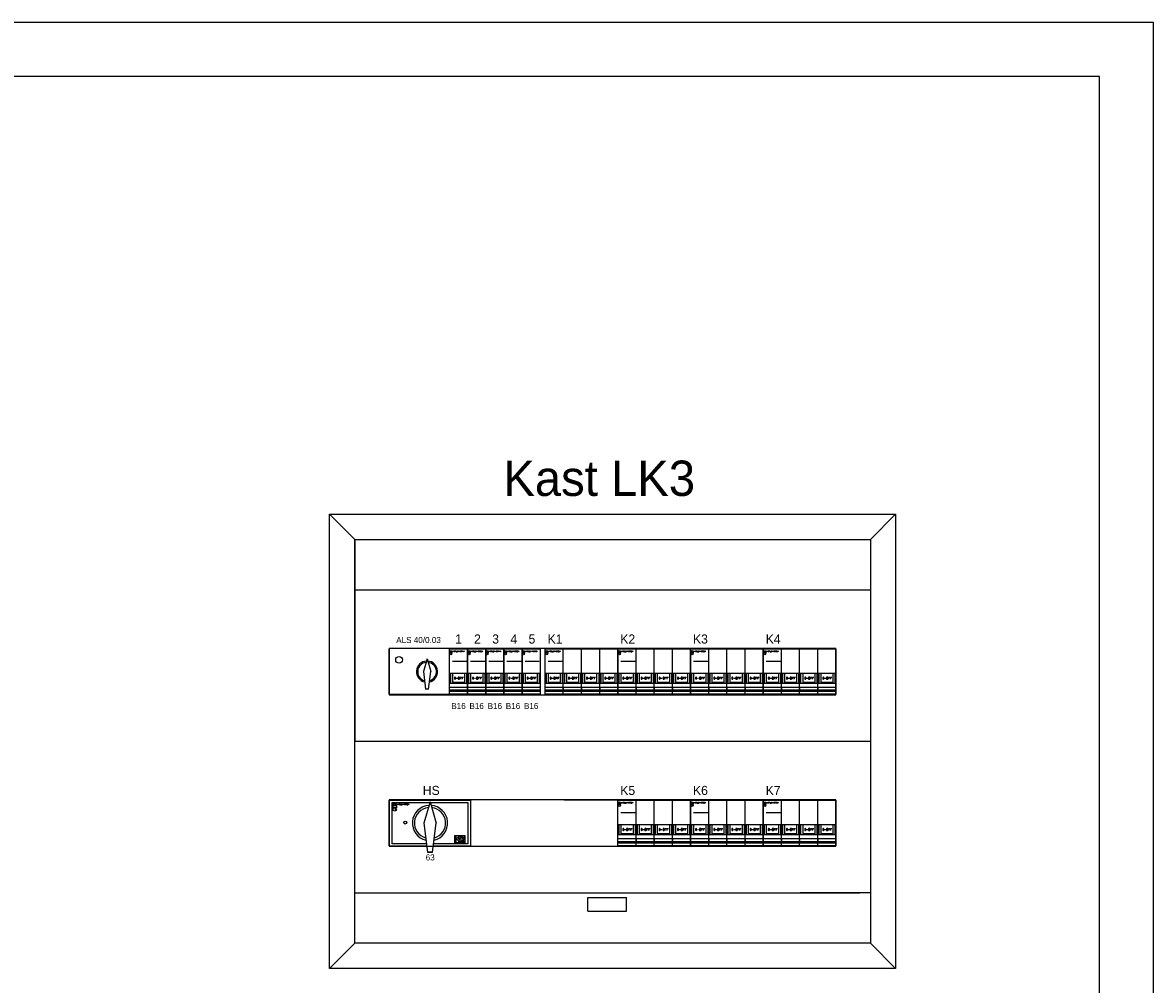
# Model space of a CAD drawing. Extents: x 0 to 85662, y 0 to 29700.
# Tile 22 of 44: x 21005 to 42000, y 11837 to 29700. Entities that reach past the tile are written whole.
import ezdxf
from ezdxf.enums import TextEntityAlignment as Align

# ---------------------------------------------------------------- set-up
doc = ezdxf.new("R2010")
doc.units = 0
doc.header["$LTSCALE"] = 100
for name, color, linetype in [('00kad025', 2, 'Continuous'), ('00kad070', 5, 'Continuous'), ('BL$2----', 7, 'Continuous'), ('BL$4----', 7, 'Continuous'), ('EL6-----', 7, 'Continuous'), ('WERKVLOER', 7, 'Continuous')]:
    doc.layers.add(name, color=color, linetype=linetype)
doc.styles.add('BURO-018', font='BUROFONT.shx', dxfattribs={"height": 180})
doc.styles.add('BURO-070', font='BUROFONT.shx', dxfattribs={"height": 700})

# ---------------------------------------------------------------- blocks, each defined once
blk = doc.blocks.new('A3-HOR')
at = {"layer": '00kad025', "linetype": 'Continuous'}
for p, q in [((420, 297), (0, 297)), ((420, 0), (420, 297))]:
    blk.add_line(p, q, dxfattribs=at)
at = {"layer": '00kad070', "linetype": 'Continuous'}
for p, q in [((410, 287), (10, 287)), ((410, 10), (410, 287))]:
    blk.add_line(p, q, dxfattribs=at)
blk = doc.blocks.new('MER22')
at = {"color": 0}
for p, q in [((-18, 0), (0, 0)), ((-18, -45), (-18, 0)), ((0, 0), (0, -45)), ((-17.5, -2), (-16.5, -3)), ((-16.5, -3), (-15.5, -2)), ((-16.5, -5), (-15.5, -5)), ((-14.2, -3), (-14.2, -2)), ((-14.2, -2), (-13.9, -2.7)), ((-13.9, -2.7), (-13.5, -2)), ((-13.5, -2), (-13.5, -3)), ((-13.5, -3), (-13.5, -3)), ((-13.2, -3), (-13.2, -2)), ((-13.2, -2), (-12.5, -2)), ((-13.2, -2.5), (-12.9, -2.5)), ((-12.5, -3), (-13.2, -3)), ((-12.9, -2.5), (-12.9, -2.5)), ((-12.5, -2), (-12.5, -2)), ((-12.2, -3), (-12.2, -2)), ((-12.2, -2), (-11.7, -2)), ((-11.7, -2.5), (-12.2, -2.5)), ((-12.2, -2.5), (-12.2, -2.5)), ((-12, -2.5), (-11.5, -3)), ((-11.7, -2), (-11.5, -2.2)), ((-11.5, -2.3), (-11.7, -2.5)), ((-11.5, -2.2), (-11.5, -2.3)), ((-11.5, -3), (-11.5, -3)), ((-11.2, -2), (-11.2, -3)), ((-11.2, -3), (-10.5, -3)), ((-10.5, -3), (-10.5, -3)), ((-10.2, -2), (-9.9, -2)), ((-10.2, -3), (-9.9, -3)), ((-10, -3), (-10, -2)), ((-10, -2), (-10, -2)), ((-9.9, -2), (-9.9, -2)), ((-9.9, -3), (-9.9, -3)), ((-9.5, -3), (-9.5, -2)), ((-9.5, -2), (-8.9, -3)), ((-8.9, -3), (-8.9, -2)), ((-8.9, -2), (-8.9, -2)), ((-7.5, -2.2), (-7.4, -2)), ((-7.5, -2.8), (-7.5, -2.2)), ((-7.4, -3), (-7.5, -2.8)), ((-7.4, -2), (-6.9, -2)), ((-6.9, -3), (-7.4, -3)), ((-7, -2.5), (-6.9, -2.5)), ((-6.9, -2), (-6.9, -2)), ((-6.9, -2.5), (-6.9, -3)), ((-6.5, -2), (-5.9, -2)), ((-6.5, -3), (-6.5, -2)), ((-6.5, -2.5), (-6.2, -2.5)), ((-5.9, -3), (-6.5, -3)), ((-6.2, -2.5), (-6.2, -2.5)), ((-5.9, -2), (-5.9, -2)), ((-5.5, -3), (-5.5, -2)), ((-5.5, -2), (-5, -2)), ((-5, -2.5), (-5.5, -2.5)), ((-5.5, -2.5), (-5.5, -2.5)), ((-5.4, -2.5), (-4.9, -3)), ((-5, -2), (-4.9, -2.2)), ((-4.9, -2.3), (-5, -2.5)), ((-4.9, -2.2), (-4.9, -2.3)), ((-4.9, -3), (-4.9, -3)), ((-4.5, -2), (-4.2, -2)), ((-4.5, -3), (-4.2, -3)), ((-4.4, -3), (-4.4, -2)), ((-4.4, -2), (-4.4, -2)), ((-4.2, -2), (-4.2, -2)), ((-4.2, -3), (-4.2, -3)), ((-3.9, -3), (-3.9, -2)), ((-3.9, -2), (-3.2, -3)), ((-3.2, -3), (-3.2, -2)), ((-3.2, -2), (-3.2, -2)), ((-15, -12), (-1, -12)), ((-18, -24), (0, -24)), ((-17, -24), (-17, -34)), ((-15, -24), (-15, -34)), ((-15, -33), (-3, -33)), ((-12.6, -28), (-13, -28.3)), ((-13, -28.3), (-13, -29.7)), ((-13, -29.7), (-12.6, -30)), ((-12.6, -30), (-12.7, -30)), ((-12.3, -28), (-12.6, -28)), ((-12.6, -30), (-12.3, -30)), ((-12, -28.3), (-12.3, -28)), ((-12.3, -30), (-12, -29.7)), ((-12, -29.7), (-12, -28.3)), ((-11.3, -29), (-10, -29)), ((-10, -29), (-10, -29)), ((-8, -28), (-9.3, -28)), ((-9.3, -28), (-9.3, -30)), ((-9.3, -30), (-8, -30)), ((-9.3, -30), (-9.3, -30)), ((-8, -30), (-8, -28)), ((-7.3, -30), (-7.3, -28)), ((-7.3, -28), (-6, -28)), ((-7.3, -29), (-6.7, -29)), ((-6.7, -29), (-6.7, -29)), ((-6, -28), (-6, -28)), ((-5.3, -30), (-5.3, -28)), ((-5.3, -28), (-4, -28)), ((-5.3, -29), (-4.7, -29)), ((-4.7, -29), (-4.7, -29)), ((-4, -28), (-4, -28)), ((-3, -24), (-3, -34)), ((-1, -24), (-1, -34)), ((-18, -34), (0, -34)), ((-18, -38), (0, -38)), ((0, -41), (-18, -41)), ((-18, -42), (0, -42)), ((0, -38), (0, -37)), ((0, -38), (0, -41)), ((0, -45), (-18, -45))]:
    blk.add_line(p, q, dxfattribs=at)
blk.add_lwpolyline([(-17.5, -4), (-17.5, -2), (-15.5, -2), (-15.5, -4)], close=True, dxfattribs=at)
blk.add_circle((-16.5, -5), 1, dxfattribs=at)
blk = doc.blocks.new('MER25')
at = {"color": 0}
for p, q in [((-72, 0), (-54, 0)), ((-72, -45), (-72, 0)), ((-54, 0), (-36, 0)), ((-54, -45), (-54, 0)), ((-36, 0), (-18, 0)), ((-36, -45), (-36, 0)), ((-18, 0), (0, 0)), ((-18, -45), (-18, 0)), ((0, 0), (0, -45)), ((-71.5, -2), (-70.5, -3)), ((-70.5, -3), (-69.5, -2)), ((-70.5, -5), (-69.5, -5)), ((-68.2, -3), (-68.2, -2)), ((-68.2, -2), (-67.9, -2.7)), ((-67.9, -2.7), (-67.5, -2)), ((-67.5, -2), (-67.5, -3)), ((-67.5, -3), (-67.5, -3)), ((-67.2, -3), (-67.2, -2)), ((-67.2, -2), (-66.5, -2)), ((-67.2, -2.5), (-66.9, -2.5)), ((-66.5, -3), (-67.2, -3)), ((-66.9, -2.5), (-66.9, -2.5)), ((-66.5, -2), (-66.5, -2)), ((-66.2, -3), (-66.2, -2)), ((-66.2, -2), (-65.7, -2)), ((-65.7, -2.5), (-66.2, -2.5)), ((-66.2, -2.5), (-66.2, -2.5)), ((-66, -2.5), (-65.5, -3)), ((-65.7, -2), (-65.5, -2.2)), ((-65.5, -2.3), (-65.7, -2.5)), ((-65.5, -2.2), (-65.5, -2.3)), ((-65.5, -3), (-65.5, -3)), ((-65.2, -2), (-65.2, -3)), ((-65.2, -3), (-64.5, -3)), ((-64.5, -3), (-64.5, -3)), ((-64.2, -2), (-63.9, -2)), ((-64.2, -3), (-63.9, -3)), ((-64, -3), (-64, -2)), ((-64, -2), (-64, -2)), ((-63.9, -2), (-63.9, -2)), ((-63.9, -3), (-63.9, -3)), ((-63.5, -3), (-63.5, -2)), ((-63.5, -2), (-62.9, -3)), ((-62.9, -3), (-62.9, -2)), ((-62.9, -2), (-62.9, -2)), ((-61.5, -2.2), (-61.4, -2)), ((-61.5, -2.8), (-61.5, -2.2)), ((-61.4, -3), (-61.5, -2.8)), ((-61.4, -2), (-60.9, -2)), ((-60.9, -3), (-61.4, -3)), ((-61, -2.5), (-60.9, -2.5)), ((-60.9, -2), (-60.9, -2)), ((-60.9, -2.5), (-60.9, -3)), ((-60.5, -2), (-59.9, -2)), ((-60.5, -3), (-60.5, -2)), ((-60.5, -2.5), (-60.2, -2.5)), ((-59.9, -3), (-60.5, -3)), ((-60.2, -2.5), (-60.2, -2.5)), ((-59.9, -2), (-59.9, -2)), ((-59.5, -3), (-59.5, -2)), ((-59.5, -2), (-59, -2)), ((-59, -2.5), (-59.5, -2.5)), ((-59.5, -2.5), (-59.5, -2.5)), ((-59.4, -2.5), (-58.9, -3)), ((-59, -2), (-58.9, -2.2)), ((-58.9, -2.3), (-59, -2.5)), ((-58.9, -2.2), (-58.9, -2.3)), ((-58.9, -3), (-58.9, -3)), ((-58.5, -2), (-58.2, -2)), ((-58.5, -3), (-58.2, -3)), ((-58.4, -3), (-58.4, -2)), ((-58.4, -2), (-58.4, -2)), ((-58.2, -2), (-58.2, -2)), ((-58.2, -3), (-58.2, -3)), ((-57.9, -3), (-57.9, -2)), ((-57.9, -2), (-57.2, -3)), ((-57.2, -3), (-57.2, -2)), ((-57.2, -2), (-57.2, -2)), ((-69, -12), (-55, -12)), ((-72, -24), (-54, -24)), ((-71, -24), (-71, -34)), ((-69, -24), (-69, -34)), ((-69, -33), (-57, -33)), ((-66.6, -28), (-67, -28.3)), ((-67, -28.3), (-67, -29.7)), ((-67, -29.7), (-66.6, -30)), ((-66.3, -28), (-66.6, -28)), ((-66.6, -30), (-66.3, -30)), ((-66.6, -30), (-66.6, -30)), ((-66, -28.3), (-66.3, -28)), ((-66.3, -30), (-66, -29.7)), ((-66, -29.7), (-66, -28.3)), ((-65.3, -29), (-64, -29)), ((-64, -29), (-64, -29)), ((-62, -28), (-63.3, -28)), ((-63.3, -28), (-63.3, -30)), ((-63.3, -30), (-62, -30)), ((-63.3, -30), (-63.3, -30)), ((-62, -30), (-62, -28)), ((-61.3, -30), (-61.3, -28)), ((-61.3, -28), (-60, -28)), ((-61.3, -29), (-60.6, -29)), ((-60.6, -29), (-60.6, -29)), ((-60, -28), (-60, -28)), ((-59.3, -30), (-59.3, -28)), ((-59.3, -28), (-58, -28)), ((-59.3, -29), (-58.6, -29)), ((-58.6, -29), (-58.6, -29)), ((-58, -28), (-58, -28)), ((-57, -24), (-57, -34)), ((-55, -24), (-55, -34)), ((-54, -24), (-36, -24)), ((-53, -24), (-53, -34)), ((-51, -24), (-51, -34)), ((-51, -33), (-39, -33)), ((-48.6, -28), (-49, -28.3)), ((-49, -28.3), (-49, -29.7)), ((-49, -29.7), (-48.6, -30)), ((-48.3, -28), (-48.6, -28)), ((-48.6, -30), (-48.3, -30)), ((-48.6, -30), (-48.6, -30)), ((-48, -28.3), (-48.3, -28)), ((-48.3, -30), (-48, -29.7)), ((-48, -29.7), (-48, -28.3)), ((-47.3, -29), (-46, -29)), ((-46, -29), (-46, -29)), ((-44, -28), (-45.3, -28)), ((-45.3, -28), (-45.3, -30)), ((-45.3, -30), (-44, -30)), ((-45.3, -30), (-45.3, -30)), ((-44, -30), (-44, -28)), ((-43.3, -30), (-43.3, -28)), ((-43.3, -28), (-42, -28)), ((-43.3, -29), (-42.6, -29)), ((-42.6, -29), (-42.6, -29)), ((-42, -28), (-42, -28)), ((-41.3, -30), (-41.3, -28)), ((-41.3, -28), (-40, -28)), ((-41.3, -29), (-40.6, -29)), ((-40.6, -29), (-40.7, -29)), ((-40, -28), (-40, -28)), ((-39, -24), (-39, -34)), ((-37, -24), (-37, -34)), ((-36, -24), (-18, -24)), ((-35, -24), (-35, -34)), ((-33, -24), (-33, -34)), ((-33, -33), (-21, -33)), ((-30.7, -28), (-31, -28.3)), ((-31, -28.3), (-31, -29.7)), ((-31, -29.7), (-30.7, -30)), ((-30.3, -28), (-30.7, -28)), ((-30.7, -30), (-30.3, -30)), ((-30.7, -30), (-30.7, -30)), ((-30, -28.3), (-30.3, -28)), ((-30.3, -30), (-30, -29.7)), ((-30, -29.7), (-30, -28.3)), ((-29.3, -29), (-28, -29)), ((-28, -29), (-28, -29)), ((-26, -28), (-27.3, -28)), ((-27.3, -28), (-27.3, -30)), ((-27.3, -30), (-26, -30)), ((-27.3, -30), (-27.3, -30)), ((-26, -30), (-26, -28)), ((-25.3, -30), (-25.3, -28)), ((-25.3, -28), (-24, -28)), ((-25.3, -29), (-24.7, -29)), ((-24.7, -29), (-24.7, -29)), ((-24, -28), (-24, -28)), ((-23.3, -30), (-23.3, -28)), ((-23.3, -28), (-22, -28)), ((-23.3, -29), (-22.7, -29)), ((-22.7, -29), (-22.7, -29)), ((-22, -28), (-22, -28)), ((-21, -24), (-21, -34)), ((-19, -24), (-19, -34)), ((-18, -24), (0, -24)), ((-17, -24), (-17, -34)), ((-15, -24), (-15, -34)), ((-15, -33), (-3, -33)), ((-12.7, -28), (-13, -28.3)), ((-13, -28.3), (-13, -29.7)), ((-13, -29.7), (-12.7, -30)), ((-12.3, -28), (-12.7, -28)), ((-12.7, -30), (-12.3, -30)), ((-12.7, -30), (-12.7, -30)), ((-12, -28.3), (-12.3, -28)), ((-12.3, -30), (-12, -29.7)), ((-12, -29.7), (-12, -28.3)), ((-11.3, -29), (-10, -29)), ((-10, -29), (-10, -29)), ((-8, -28), (-9.3, -28)), ((-9.3, -28), (-9.3, -30)), ((-9.3, -30), (-8, -30)), ((-9.3, -30), (-9.3, -30)), ((-8, -30), (-8, -28)), ((-7.3, -30), (-7.3, -28)), ((-7.3, -28), (-6, -28)), ((-7.3, -29), (-6.7, -29)), ((-6.7, -29), (-6.7, -29)), ((-6, -28), (-6, -28)), ((-5.3, -30), (-5.3, -28)), ((-5.3, -28), (-4, -28)), ((-5.3, -29), (-4.7, -29)), ((-4.7, -29), (-4.7, -29)), ((-4, -28), (-4, -28)), ((-3, -24), (-3, -34)), ((-1, -24), (-1, -34)), ((-72, -34), (-54, -34)), ((-72, -38), (-54, -38)), ((-54, -41), (-72, -41)), ((-72, -42), (-54, -42)), ((-54, -34), (-36, -34)), ((-54, -38), (-54, -37)), ((-54, -38), (-54, -41)), ((-54, -38), (-36, -38)), ((-36, -41), (-54, -41)), ((-54, -42), (-36, -42)), ((-36, -34), (-18, -34)), ((-36, -38), (-36, -37)), ((-36, -38), (-36, -41)), ((-36, -38), (-18, -38)), ((-18, -41), (-36, -41)), ((-36, -42), (-18, -42)), ((-18, -34), (0, -34)), ((-18, -38), (-18, -37)), ((-18, -38), (-18, -41)), ((-18, -38), (0, -38)), ((0, -41), (-18, -41)), ((-18, -42), (0, -42)), ((0, -38), (0, -37)), ((0, -38), (0, -41)), ((-54, -45), (-72, -45)), ((-36, -45), (-54, -45)), ((-18, -45), (-36, -45)), ((0, -45), (-18, -45))]:
    blk.add_line(p, q, dxfattribs=at)
blk.add_lwpolyline([(-71.5, -4), (-71.5, -2), (-69.5, -2), (-69.5, -4)], close=True, dxfattribs=at)
blk.add_circle((-70.5, -5), 1, dxfattribs=at)

msp = doc.modelspace()

# ---------------------------------------------------------------- linework, layer by layer
at = {"color": 1}
for p, q in [((27809, 17224), (27809, 18068)), ((28929, 17224), (28929, 18068)), ((30279, 17224), (30279, 18068)), ((28514, 17882), (28446, 17645)), ((28514, 17882), (28583, 17645)), ((28446, 17645), (28486, 17320)), ((28542, 17320), (28583, 17645)), ((27809, 17224), (28929, 17224)), ((27809, 15256), (29328, 15256)), ((27809, 15256), (27809, 14412)), ((27809, 14412), (27809, 15256)), ((27913, 15146), (27885, 15190)), ((27945, 15190), (27913, 15146)), ((27970, 15171), (27970, 15190)), ((27970, 15190), (27976, 15177)), ((27976, 15177), (27982, 15190)), ((27982, 15190), (27982, 15171)), ((27982, 15171), (27982, 15171)), ((27988, 15171), (27988, 15190)), ((27988, 15190), (28001, 15190)), ((27988, 15180), (27995, 15180)), ((28001, 15171), (27988, 15171)), ((27995, 15180), (27995, 15180)), ((28001, 15190), (28001, 15190)), ((28007, 15171), (28007, 15190)), ((28007, 15190), (28016, 15190)), ((28016, 15180), (28007, 15180)), ((28007, 15180), (28007, 15180)), ((28010, 15180), (28020, 15171)), ((28016, 15190), (28020, 15187)), ((28020, 15183), (28016, 15180)), ((28020, 15187), (28020, 15183)), ((28020, 15171), (28020, 15171)), ((28026, 15190), (28026, 15171)), ((28026, 15171), (28038, 15171)), ((28038, 15171), (28038, 15171)), ((28045, 15190), (28051, 15190)), ((28045, 15171), (28051, 15171)), ((28048, 15171), (28048, 15190)), ((28048, 15190), (28048, 15190)), ((28051, 15190), (28051, 15190)), ((28051, 15171), (28051, 15171)), ((28057, 15171), (28057, 15190)), ((28057, 15190), (28069, 15171)), ((28069, 15171), (28069, 15190)), ((28069, 15190), (28069, 15190)), ((28094, 15187), (28098, 15190)), ((28094, 15174), (28094, 15187)), ((28098, 15171), (28094, 15174)), ((28098, 15190), (28107, 15190)), ((28107, 15171), (28098, 15171)), ((28104, 15180), (28107, 15180)), ((28107, 15190), (28107, 15190)), ((28107, 15180), (28107, 15171)), ((28113, 15190), (28126, 15190)), ((28113, 15171), (28113, 15190)), ((28113, 15180), (28119, 15180)), ((28126, 15171), (28113, 15171)), ((28119, 15180), (28119, 15180)), ((28126, 15190), (28126, 15190)), ((28132, 15171), (28132, 15190)), ((28132, 15190), (28141, 15190)), ((28141, 15180), (28132, 15180)), ((28132, 15180), (28132, 15180)), ((28135, 15180), (28144, 15171)), ((28141, 15190), (28144, 15187)), ((28144, 15183), (28141, 15180)), ((28144, 15187), (28144, 15183)), ((28144, 15171), (28144, 15171)), ((28151, 15190), (28157, 15190)), ((28151, 15171), (28157, 15171)), ((28154, 15171), (28154, 15190)), ((28154, 15190), (28154, 15190)), ((28157, 15190), (28157, 15190)), ((28157, 15171), (28157, 15171)), ((28163, 15171), (28163, 15190)), ((28163, 15190), (28176, 15171)), ((28176, 15171), (28176, 15190)), ((28176, 15190), (28176, 15190)), ((28569, 15229), (28455, 14834)), ((28569, 15229), (28683, 14834)), ((29328, 14412), (29328, 15256)), ((31062, 15265), (32182, 15265)), ((27945, 15086), (27913, 15086)), ((28455, 14834), (28522, 14292)), ((28616, 14292), (28683, 14834)), ((29046, 14594), (29046, 14487)), ((29046, 14540), (29064, 14540)), ((29046, 14487), (29046, 14487)), ((29064, 14540), (29117, 14594)), ((29064, 14540), (29117, 14487)), ((29102, 14543), (29102, 14582)), ((29102, 14582), (29128, 14582)), ((29102, 14562), (29115, 14562)), ((29128, 14543), (29102, 14543)), ((29102, 14487), (29102, 14525)), ((29102, 14525), (29128, 14525)), ((29102, 14506), (29115, 14506)), ((29128, 14487), (29102, 14487)), ((29115, 14562), (29115, 14562)), ((29115, 14506), (29115, 14506)), ((29117, 14594), (29117, 14594)), ((29117, 14487), (29117, 14487)), ((29128, 14582), (29128, 14582)), ((29128, 14525), (29128, 14525)), ((29141, 14543), (29141, 14582)), ((29141, 14582), (29153, 14556)), ((29141, 14525), (29141, 14493)), ((29141, 14493), (29147, 14487)), ((29147, 14487), (29160, 14487)), ((29153, 14556), (29166, 14582)), ((29160, 14487), (29166, 14493)), ((29166, 14582), (29166, 14543)), ((29166, 14543), (29166, 14543)), ((29166, 14493), (29166, 14525)), ((29166, 14525), (29166, 14525)), ((29179, 14556), (29192, 14582)), ((29179, 14543), (29179, 14556)), ((29179, 14556), (29205, 14556)), ((29179, 14487), (29179, 14525)), ((29179, 14525), (29198, 14525)), ((29198, 14506), (29179, 14506)), ((29179, 14506), (29179, 14506)), ((29186, 14506), (29205, 14487)), ((29192, 14582), (29205, 14556)), ((29198, 14525), (29205, 14519)), ((29205, 14513), (29198, 14506)), ((29205, 14556), (29205, 14543)), ((29205, 14556), (29205, 14556)), ((29205, 14543), (29205, 14543)), ((29205, 14519), (29205, 14513)), ((29205, 14487), (29205, 14487)), ((27809, 14412), (28507, 14412)), ((28616, 14292), (28522, 14292)), ((28522, 14292), (28616, 14292)), ((28569, 14292), (28616, 14292)), ((28631, 14412), (29328, 14412))]:
    msp.add_line(p, q, dxfattribs=at)
for points in [[(28503, 14449), (27865, 14449), (27865, 15218), (28566, 15218)], [(28572, 15218), (29271, 15218), (29271, 14449), (28634, 14449)]]:
    msp.add_lwpolyline(points, dxfattribs=at)
for points in [[(27885, 15118), (27885, 15190), (27945, 15190), (27945, 15118)], [(29028, 14468), (29028, 14599), (29215, 14599), (29215, 14468)]]:
    msp.add_lwpolyline(points, close=True, dxfattribs=at)
msp.add_circle((27994, 17864), 62.5)
for centre, radius in [((27913, 15086), 31.8), ((28109, 14843), 28.1)]:
    msp.add_circle(centre, radius, dxfattribs=at)
for centre, radius, start, end in [((28514, 17645), 197, 93.4653, 256.8726), ((28514, 17645), 174, 96.1352, 253.831), ((28514, 17645), 197, 283.1081, 86.6386), ((28514, 17645), 174, 286.1691, 83.9078), ((28569, 14834), 328, 93.4653, 256.8726), ((28569, 14834), 289, 96.1352, 253.831), ((28569, 14834), 328, 283.1081, 86.6386), ((28569, 14834), 289, 286.1691, 83.9078)]:
    msp.add_arc(centre, radius, start, end, dxfattribs=at)
at = {"layer": 'BL$4----', "color": 1}
for p, q in [((26703, 20571), (37214, 20571)), ((26703, 12134), (26703, 20571)), ((27171, 20102), (26703, 20571)), ((27171, 20571), (27171, 20571)), ((27171, 20571), (27171, 20571)), ((36745, 20102), (37214, 20571)), ((37214, 20571), (37214, 12134)), ((27171, 20102), (36745, 20102)), ((27171, 12602), (27171, 20102)), ((27171, 20102), (27171, 19165)), ((27171, 20102), (27171, 19165)), ((27171, 20102), (27171, 19165)), ((27171, 19949), (27171, 19949)), ((36745, 20102), (36745, 12602)), ((27171, 19165), (36546, 19165)), ((27171, 19165), (36546, 19165)), ((27171, 19165), (36546, 19165)), ((27171, 19165), (36745, 19165)), ((27171, 19165), (27171, 16352)), ((27809, 18077), (27809, 17215)), ((36107, 18077), (27809, 18077)), ((36107, 17215), (36107, 18077)), ((27809, 17215), (36107, 17215)), ((27171, 16352), (36745, 16352)), ((27809, 15265), (27809, 14402)), ((36107, 15265), (27809, 15265)), ((36107, 14402), (36107, 15265)), ((36107, 14402), (36107, 15265)), ((36107, 14402), (36107, 15265)), ((27809, 14402), (36107, 14402)), ((27171, 12602), (27171, 13540)), ((27171, 13540), (36546, 13540)), ((31499, 13194), (31499, 13452)), ((31499, 13452), (32219, 13452)), ((32219, 13194), (32219, 13452)), ((36745, 13540), (35440, 13540)), ((31499, 13194), (32219, 13194)), ((27171, 12602), (26703, 12134)), ((36745, 12602), (27171, 12602)), ((36745, 12602), (37214, 12134)), ((37214, 12134), (26703, 12134))]:
    msp.add_line(p, q, dxfattribs=at)
at = {"layer": 'WERKVLOER', "color": 1}
msp.add_line((28539, 17320), (28482, 17320), dxfattribs=at)

# ---------------------------------------------------------------- block references
at = {"layer": 'BL$2----', "xscale": 100, "yscale": 100}
msp.add_blockref('A3-HOR', (0, 0), dxfattribs=at)
at = {"layer": 'EL6-----', "color": 1, "xscale": 18.75, "yscale": 18.75, "zscale": 18.75}
for name, p in [('MER22', (29266, 18068)), ('MER22', (29604, 18068)), ('MER22', (29941, 18068)), ('MER22', (30279, 18068)), ('MER22', (30616, 18068)), ('MER25', (32057, 18068)), ('MER25', (33407, 18068)), ('MER25', (34757, 18068)), ('MER25', (36107, 18068)), ('MER25', (33407, 15256)), ('MER25', (34757, 15256)), ('MER25', (36107, 15256))]:
    msp.add_blockref(name, p, dxfattribs=at)

# ---------------------------------------------------------------- texts
at = {"layer": 'EL6-----', "color": 2, "style": 'BURO-070'}
msp.add_text('Kast LK3', height=656.2, dxfattribs=at).set_placement((29930, 20909))
at = {"layer": 'EL6-----', "color": 2, "style": 'BURO-018'}
for s, height, p in [('ALS 40/0.03', 112.5, (28356, 18177)), ('1', 169, (29098, 18167)), ('2', 169, (29450, 18167)), ('3', 169, (29787, 18167)), ('4', 169, (30125, 18167)), ('5', 169, (30462, 18167)), ('K1', 168.8, (30890, 18167)), ('K2', 168.8, (32240, 18167)), ('K3', 168.8, (33590, 18167)), ('K4', 168.8, (34940, 18167)), ('B16', 112.5, (29098, 16951)), ('B16', 112.5, (29435, 16951)), ('B16', 112.5, (29773, 16951)), ('B16', 112.5, (30110, 16951)), ('B16', 112.5, (30448, 16951)), ('HS', 168.8, (28592, 15355)), ('K5', 168.8, (32240, 15355)), ('K6', 168.8, (33590, 15355)), ('K7', 168.8, (34940, 15355)), ('63', 112.5, (28573, 14139))]:
    msp.add_text(s, height=height, dxfattribs=at).set_placement(p, align=Align.CENTER)

doc.saveas('drawing.dxf')
